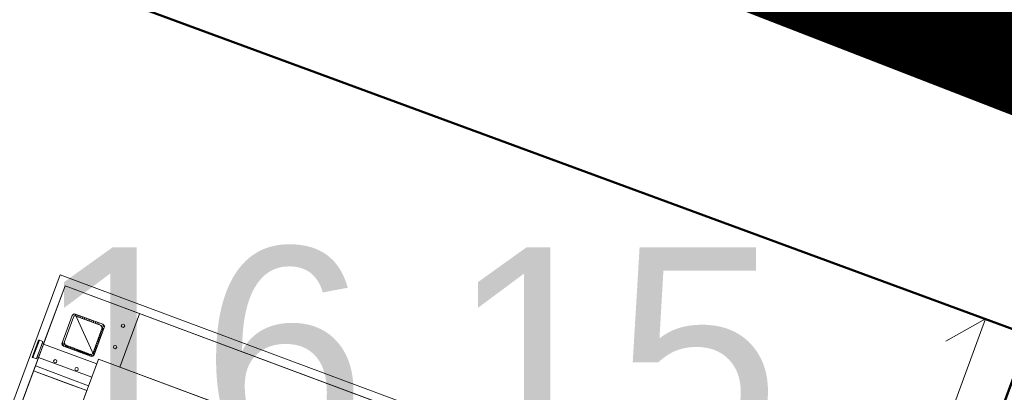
# Model space of a CAD drawing. Extents: x 5470850 to 5471103, y 5921888 to 5922012.
# Tile 31 of 44: x 5470996.42 to 5470999.88, y 5921947.67 to 5921948.98. Entities that reach past the tile are written whole.
import ezdxf
from ezdxf.enums import TextEntityAlignment as Align

# ---------------------------------------------------------------- set-up
doc = ezdxf.new("R2010")
doc.units = 0
doc.header["$PDSIZE"] = 0.75
for name, pattern in [('ACAD_ISO04W100', [30, 24, -3, 0, -3]), ('budynki akt$0$DASHED', [19.049999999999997, 12.7, -6.35]), ('PRZER2-1', [3, 2, -1]), ('PRZER3-1', [4, 3, -1])]:
    doc.linetypes.add(name, pattern=pattern)
doc.layers.get('0').update_dxf_attribs({"linetype": 'CONTINUOUS', "lineweight": 13})
doc.layers.get('Defpoints').update_dxf_attribs({"linetype": 'CONTINUOUS'})
for name, color, linetype, lineweight in [('000_wymiarowanie ', 7, 'CONTINUOUS', 0), ('A_GRANICA OPRACOWANIA', 7, 'CONTINUOUS', 0), ('GESBLO', 7, 'CONTINUOUS', 18), ('GESBZO', 7, 'CONTINUOUS', 50), ('GSSKOA', 7, 'PRZER3-1', 18), ('LDHallButton-AM_0', 7, 'CONTINUOUS', 50), ('LDShaft-AM_0', 7, 'CONTINUOUS', 50), ('wysokosci', 7, 'CONTINUOUS', 18)]:
    doc.layers.add(name, color=color, linetype=linetype, lineweight=lineweight)
doc.styles.add('GEO-INFO', font='arial.ttf')
doc.styles.add('narrow b. maly', font='ARIALN.TTF', dxfattribs={"width": 0.9})
doc.dimstyles.new('1-5', dxfattribs={"dimscale": 0, "dimtxt": 1.25, "dimasz": 0.5, "dimexe": 0.2, "dimexo": 5, "dimgap": 0.1, "dimtad": 1, "dimzin": 9, "dimdsep": 46, "dimtxsty": 'narrow b. maly', "dimblk": 'OBLIQUE', "dimcen": 0.5, "dimdle": 0.2, "dimadec": 0, "dimazin": 0, "dimtfac": 1, "dimtdec": 1, "dimtix": 1, "dimtmove": 2, "dimatfit": 3, "dimfxl": 0, "dimtolj": 1, "dimtzin": 0, "dimlwd": -1, "dimlwe": -1, "dimarcsym": 0})

# ---------------------------------------------------------------- blocks, each defined once
blk = doc.blocks.new('zw$F2F8')
at = {"lineweight": 0}
h = blk.add_hatch(dxfattribs=at)
h.set_pattern_fill('HYPECUTREGION', color=0, scale=0.4999999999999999, angle=269.9999999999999, style=0, pattern_type=2)
h.set_pattern_definition([(224.9999999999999, (334.603640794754, -183.4998518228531), (-0.3535533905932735, 0.3535533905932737), [])])
h.paths.add_polyline_path([(362.2250211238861, 27.40014833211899), (362.2250211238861, 37.60014832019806, -0.414213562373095), (363.125020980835, 38.50014823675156), (373.3250210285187, 38.50014823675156, -0.414213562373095), (374.2250211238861, 37.60014832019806), (374.2250211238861, 27.40014827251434, -0.414213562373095), (373.3250209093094, 26.50014823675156), (363.1250208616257, 26.50014817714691, -0.414213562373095)], flags=0)
h.paths.add_polyline_path([(362.825021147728, 37.30014836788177), (362.8250210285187, 27.70014828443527, 0.414213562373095), (363.425020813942, 27.10014826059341), (373.0250209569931, 27.1001483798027, 0.414213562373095), (373.6250211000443, 27.70014834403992), (373.6250211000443, 37.30014830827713, 0.414213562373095), (373.0250210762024, 37.90014809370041), (363.4250211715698, 37.9001482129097, 0.414213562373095)], flags=0)
at = {"color": 0, "linetype": 'Continuous', "lineweight": 0, "ltscale": 0.25}
for p, q in [((352.2250207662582, 24.50014811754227), (352.2250210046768, 44.5001482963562)), ((363.125020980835, 38.50014823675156), (373.3250210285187, 38.50014823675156)), ((362.2250211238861, 37.60014832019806), (362.2250211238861, 27.40014833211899)), ((362.825021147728, 37.30014836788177), (362.825021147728, 27.70014822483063)), ((373.0250211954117, 37.90014809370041), (363.4250210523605, 37.9001482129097)), ((373.625020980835, 27.70014810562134), (373.6250211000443, 37.30014830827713)), ((374.2250210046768, 37.60014814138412), (374.2250210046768, 27.40014833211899)), ((373.3250209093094, 26.50014823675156), (363.1250208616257, 26.50014817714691)), ((363.4250211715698, 27.10014796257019), (373.0250210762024, 27.10014802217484)), ((382.2250208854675, 16.50014835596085), (362.2250211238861, 16.50014835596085))]:
    blk.add_line(p, q, dxfattribs=at)
at = {"color": 0, "linetype": 'ACAD_ISO04W100', "lineweight": 0, "ltscale": 0.25}
blk.add_line((374.2250210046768, 26.50014823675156), (374.2250210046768, 26.50014823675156), dxfattribs=at)
at = {"color": 0, "lineweight": 0}
for points in [[(105.2250211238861, 47.50014799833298), (385.2250211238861, 47.50014817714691), (385.2250211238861, -263.4998518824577), (105.2250211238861, -263.4998519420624)], [(108.2250211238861, 44.50014805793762), (382.2250211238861, 44.50014799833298), (382.2250211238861, -260.4998517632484), (108.2250210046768, -260.4998519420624)], [(172.2250210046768, 44.50014811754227), (382.2250211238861, 44.50014799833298), (382.2250211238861, -260.4998517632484), (172.2250208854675, -260.4998518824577)], [(192.2250210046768, -240.4998518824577), (362.2250208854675, -240.4998518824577), (362.2250211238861, 24.50014811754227), (192.2250208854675, 24.50014811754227)]]:
    blk.add_lwpolyline(points, close=True, dxfattribs=at)
for centre in [(356.2250208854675, 38.50014823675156), (356.2250210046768, 30.50014817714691), (368.2250211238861, 20.50014817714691), (376.2250212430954, 20.50014841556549)]:
    blk.add_circle(centre, 0.5999999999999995, dxfattribs=at)
at = {"color": 0, "linetype": 'Continuous', "lineweight": 0, "ltscale": 0.25}
for centre, start, end in [((363.125020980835, 37.60014826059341), 90.00000314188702, 180.0000031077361), ((373.3250210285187, 37.60014826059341), 3.107736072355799e-06, 90.00000314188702), ((363.125020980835, 27.40014815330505), 180.0000031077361, 270.000003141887), ((373.3250210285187, 27.4001482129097), 270.000003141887, 3.107736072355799e-06)]:
    blk.add_arc(centre, 0.8999999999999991, start, end, dxfattribs=at)
at = {"color": 0, "linetype": 'Continuous', "lineweight": 0, "ltscale": 0.25, "extrusion": (-1.766963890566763e-13, 3.789561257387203e-14, -1)}
blk.add_arc((-363.4250210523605, 37.30014836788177), 0.5999999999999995, 359.9999968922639, 89.999996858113, dxfattribs=at)
at = {"color": 0, "linetype": 'Continuous', "lineweight": 0, "ltscale": 0.25, "extrusion": (1.51360405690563e-13, 6.278750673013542e-14, -1)}
blk.add_arc((-373.0250209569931, 37.30014830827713), 0.5999999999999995, 89.999996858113, 179.9999968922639, dxfattribs=at)
at = {"color": 0, "linetype": 'Continuous', "lineweight": 0, "ltscale": 0.25, "extrusion": (-6.300955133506e-14, -1.515824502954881e-13, -1)}
blk.add_arc((-363.4250210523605, 27.70014828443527), 0.5999999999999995, 269.999996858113, 359.9999968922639, dxfattribs=at)
at = {"color": 0, "linetype": 'Continuous', "lineweight": 0, "ltscale": 0.25, "extrusion": (1.51360405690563e-13, -6.2787506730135e-14, -1)}
blk.add_arc((-373.0250210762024, 27.70014828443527), 0.5999999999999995, 179.9999968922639, 269.999996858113, dxfattribs=at)
at = {"layer": 'LDHallButton-AM_0', "color": 0, "lineweight": 0}
for p, q in [((361.1750209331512, 46.60014814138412), (354.6750209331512, 46.60014814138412)), ((354.6750209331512, 46.60014814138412), (354.6750209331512, 46.3001481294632)), ((361.1750209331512, 46.30014806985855), (354.6750209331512, 46.3001481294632)), ((354.6750209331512, 46.3001481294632), (354.6750209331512, 45.00014817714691)), ((354.6750209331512, 46.3001481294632), (361.1750209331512, 46.30014806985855)), ((361.1750209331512, 46.30014806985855), (361.1750209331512, 46.60014814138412)), ((361.1750209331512, 45.00014817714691), (361.1750209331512, 46.30014806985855)), ((354.6750209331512, 45.00014817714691), (361.1750209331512, 45.00014817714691)), ((360.6750209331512, 45.00014811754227), (355.1750209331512, 45.00014811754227)), ((355.1750209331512, 45.00014811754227), (355.1750209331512, 44.50014811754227)), ((355.1750209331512, 44.50014811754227), (360.6750209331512, 44.50014817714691)), ((360.6750209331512, 44.50014817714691), (360.6750209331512, 45.00014811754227))]:
    blk.add_line(p, q, dxfattribs=at)
at = {"layer": 'LDShaft-AM_0', "color": 0, "lineweight": 0}
for p, q in [((350.4250209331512, 44.50014817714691), (232.4250209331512, 44.50014811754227)), ((355.4250209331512, 44.50014817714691), (350.4250209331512, 44.50014817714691)), ((350.4250209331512, 44.50014817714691), (350.4250209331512, 24.50014811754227)), ((350.4250210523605, 32.50014811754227), (350.4250209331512, 44.50014817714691)), ((360.4250209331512, 44.50014811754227), (355.4250209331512, 44.50014817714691)), ((355.4250210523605, 24.50014811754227), (355.4250209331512, 44.50014817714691)), ((362.2250208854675, 44.50014811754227), (360.4250209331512, 44.50014811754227)), ((360.4250209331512, 44.50014811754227), (360.4250209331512, 24.50014811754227)), ((382.2250208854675, 44.50014811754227), (362.2250208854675, 44.50014811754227)), ((382.2250210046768, -260.4998518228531), (382.2250208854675, 44.50014811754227)), ((350.4250209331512, 24.50014811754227), (350.4250210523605, 32.50014811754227)), ((348.4250209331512, 24.50014817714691), (350.4250209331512, 24.50014811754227)), ((350.4250209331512, 24.50014811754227), (355.4250210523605, 24.50014811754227)), ((355.4250210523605, 24.50014811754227), (360.4250209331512, 24.50014811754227)), ((360.4250209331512, 24.50014811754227), (362.2250210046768, 24.50014811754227)), ((362.2250210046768, -67.99985182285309), (362.2250210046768, 24.50014811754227)), ((362.2250210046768, 24.50014811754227), (362.2250208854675, -240.4998518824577))]:
    blk.add_line(p, q, dxfattribs=at)
blk = doc.blocks.new('_Oblique')
at = {"color": 0, "linetype": 'ByBlock', "lineweight": -2}
blk.add_line((-0.5, -0.5), (0.5, 0.5), dxfattribs=at)
blk = doc.blocks.new('*D29')
at = {"layer": '000_wymiarowanie ', "color": 0}
for p, q in [((5470995.349673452, 5921948.319708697), (5470995.825461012, 5921949.613773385)), ((5470995.756444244, 5921949.426059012), (5470995.568729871, 5921949.495075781)), ((5470995.41869022, 5921948.507423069), (5470995.230975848, 5921948.576439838))]:
    blk.add_line(p, q, dxfattribs=at)
at = {"layer": 'Defpoints', "color": 0}
for p in [(5470995.756444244, 5921949.426059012), (5470996.899601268, 5921949.005755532), (5470996.561847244, 5921948.087119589)]:
    blk.add_point(p, dxfattribs=at)
at = {"layer": '000_wymiarowanie ', "color": 0, "xscale": 0.5, "yscale": 0.5, "zscale": 0.5}
for p, rotation in [((5470995.756444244, 5921949.426059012), 69.81308599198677), ((5470995.41869022, 5921948.507423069), 249.8130859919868)]:
    blk.add_blockref('_Oblique', p, dxfattribs=dict(at, rotation=rotation))
at = {"layer": '000_wymiarowanie ', "color": 0, "insert": (5470996.157291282, 5921951.944848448), "char_height": 1.25, "attachment_point": 5, "rotation": 69.81308599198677, "style": 'narrow b. maly'}
blk.add_mtext('\\A1;{0.99}', dxfattribs=at)
blk = doc.blocks.new('*D30')
at = {"layer": '000_wymiarowanie ', "color": 0}
for p, q in [((5470995.487706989, 5921948.695137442), (5470994.383024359, 5921945.690580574)), ((5470995.41869022, 5921948.507423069), (5470995.230975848, 5921948.576439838)), ((5470994.452041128, 5921945.878294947), (5470994.264326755, 5921945.947311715))]:
    blk.add_line(p, q, dxfattribs=at)
at = {"layer": 'Defpoints', "color": 0}
for p in [(5470996.561847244, 5921948.087119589), (5470994.452041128, 5921945.878294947), (5470995.902232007, 5921945.345104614)]:
    blk.add_point(p, dxfattribs=at)
at = {"layer": '000_wymiarowanie ', "color": 0, "xscale": 0.5, "yscale": 0.5, "zscale": 0.5}
for p, rotation in [((5470995.41869022, 5921948.507423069), 69.81308599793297), ((5470994.452041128, 5921945.878294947), 249.8130859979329)]:
    blk.add_blockref('_Oblique', p, dxfattribs=dict(at, rotation=rotation))
at = {"layer": '000_wymiarowanie ', "color": 0, "insert": (5470993.51745923, 5921944.976971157), "char_height": 1.25, "attachment_point": 5, "rotation": 69.81308599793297, "style": 'narrow b. maly'}
blk.add_mtext('\\A1;2.8', dxfattribs=at)

msp = doc.modelspace()

# ---------------------------------------------------------------- linework, layer by layer
at = {"color": 0, "linetype": 'PRZER2-1', "lineweight": 18, "flags": 128}
msp.add_lwpolyline([(5470989.948277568, 5921944.984688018), (5470992.2740634, 5921951.392739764), (5470992.325957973, 5921951.457810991), (5470992.753268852, 5921950.530233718), (5470999.972048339, 5921947.876111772), (5470997.921235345, 5921942.33689563), (5470993.549559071, 5921943.957085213), (5470993.235985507, 5921943.813014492), (5470989.948277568, 5921944.984688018)], dxfattribs=at)
msp.add_lwpolyline([(5470999.476907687, 5921947.003365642), (5470999.818540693, 5921947.932551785), (5470999.678765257, 5921947.854435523)])
at = {"layer": 'A_GRANICA OPRACOWANIA', "color": 1, "linetype": 'budynki akt$0$DASHED', "ltscale": 0.1}
msp.add_lwpolyline([(5470998.517005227, 5921941.068390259, 0.4, 0.4, 0), (5471001.222094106, 5921948.355101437, 0.4, 0.4, 0), (5470994.881561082, 5921950.81254793, 0.4, 0.4, 0), (5470992.095750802, 5921943.31932922, 0.4, 0.4, 0)], format="xyseb", close=True, dxfattribs=at)
at = {"layer": 'GESBLO', "color": 7, "linetype": 'Continuous', "lineweight": 18, "elevation": 10.18}
msp.add_lwpolyline([(5470986.244647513, 5921924.126310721), (5470986.024149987, 5921924.630140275), (5470985.831775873, 5921925.079411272), (5470987.978130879, 5921930.959526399), (5470986.364708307, 5921931.550625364), (5470985.928850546, 5921932.492314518), (5470987.898727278, 5921937.809624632), (5470988.835922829, 5921938.243936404), (5470990.455358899, 5921937.649558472), (5470992.605240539, 5921943.520787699), (5470993.549559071, 5921943.957085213), (5470997.921235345, 5921942.33689563), (5470999.972048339, 5921947.876111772), (5470992.753268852, 5921950.530233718), (5470992.325957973, 5921951.457810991), (5470992.763035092, 5921952.662875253), (5470984.186074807, 5921955.819365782), (5470980.61994223, 5921946.124020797), (5470981.931737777, 5921945.652336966), (5470976.326867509, 5921930.432651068), (5470975.025609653, 5921930.910008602), (5470974.3004168, 5921928.939346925), (5470970.27928537, 5921920.21144738)], dxfattribs=at)
at = {"layer": 'GESBLO', "color": 7, "linetype": 'Continuous', "lineweight": 18}
msp.add_lwpolyline([(5470992.753268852, 5921950.530233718), (5470992.753268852, 5921950.530233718), (5470992.325957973, 5921951.457810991), (5470992.325957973, 5921951.457810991), (5470992.763035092, 5921952.662875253), (5471000.674441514, 5921949.783710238), (5470999.972048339, 5921947.876111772), (5470992.753268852, 5921950.530233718)], dxfattribs=at)
at = {"layer": 'GESBZO', "color": 1, "linetype": 'Continuous', "lineweight": 50, "elevation": 10.18}
msp.add_lwpolyline([(5470986.244647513, 5921924.126310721), (5470986.024149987, 5921924.630140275), (5470985.831775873, 5921925.079411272), (5470987.978130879, 5921930.959526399), (5470986.364708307, 5921931.550625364), (5470985.928850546, 5921932.492314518), (5470987.898727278, 5921937.809624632), (5470988.835922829, 5921938.243936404), (5470990.455358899, 5921937.649558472), (5470992.605240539, 5921943.520787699), (5470993.549559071, 5921943.957085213), (5470997.921235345, 5921942.33689563), (5470999.972048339, 5921947.876111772), (5470992.753268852, 5921950.530233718), (5470992.325957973, 5921951.457810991), (5470992.763035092, 5921952.662875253), (5470984.186074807, 5921955.819365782), (5470980.61994223, 5921946.124020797), (5470981.931737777, 5921945.652336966), (5470976.326867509, 5921930.432651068), (5470975.025609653, 5921930.910008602), (5470974.3004168, 5921928.939346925), (5470970.27928537, 5921920.21144738)], dxfattribs=at)
at = {"layer": 'GSSKOA', "color": 7, "linetype": 'PRZER3-1', "lineweight": 18, "ltscale": 0.5, "elevation": 10.18}
msp.add_lwpolyline([(5470990.455358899, 5921937.649558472), (5470992.605240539, 5921943.520787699), (5470993.549559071, 5921943.957085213), (5470997.921235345, 5921942.33689563), (5470999.972048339, 5921947.876111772), (5470992.753268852, 5921950.530233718), (5470992.325957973, 5921951.457810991), (5470992.763035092, 5921952.662875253), (5470984.186074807, 5921955.819365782), (5470983.81009468, 5921954.787764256), (5470985.030009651, 5921954.33878524), (5470984.116904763, 5921951.881666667), (5470984.116904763, 5921951.881666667), (5470982.902257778, 5921952.334969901), (5470981.55, 5921948.65)], dxfattribs=at)

# ---------------------------------------------------------------- block references
at = {"xscale": 0.01, "yscale": 0.01, "zscale": 0.01, "rotation": 69.60599730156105}
msp.add_blockref('zw$F2F8', (5470995.664666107, 5921944.310808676), dxfattribs=at)

# ---------------------------------------------------------------- texts
at = {"layer": 'wysokosci', "color": 7, "style": 'GEO-INFO'}
msp.add_text('16.15', height=0.75, dxfattribs=at).set_placement((5470996.475194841, 5921948.1837886), align=Align.TOP_LEFT)

# ---------------------------------------------------------------- dimensions: what is measured, and where the dimension line sits
at = {"layer": '000_wymiarowanie ', "color": 5}
dim = msp.add_linear_dim(base=(5470995.756444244, 5921949.426059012), p1=(5470996.561847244, 5921948.087119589), p2=(5470996.899601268, 5921949.005755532), angle=69.81308599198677, text='{0.99}', dimstyle='1-5', override={"dimscale": 1, "dimtxsty": 'narrow b. maly', "dimblk": 'Oblique'}, dxfattribs=at)
dim.commit()
dim.dimension.update_dxf_attribs({"geometry": '*D29', "text_midpoint": (5470996.157291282, 5921951.944848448), "dimtype": 161})
dim = msp.add_linear_dim(base=(5470994.452041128, 5921945.878294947), p1=(5470996.561847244, 5921948.087119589), p2=(5470995.902232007, 5921945.345104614), angle=69.81308599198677, dimstyle='1-5', override={"dimscale": 1, "dimblk": 'Oblique'}, dxfattribs=at)
dim.commit()
dim.dimension.update_dxf_attribs({"geometry": '*D30', "text_midpoint": (5470993.51745923, 5921944.976971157), "dimtype": 160})

doc.saveas('drawing.dxf')
